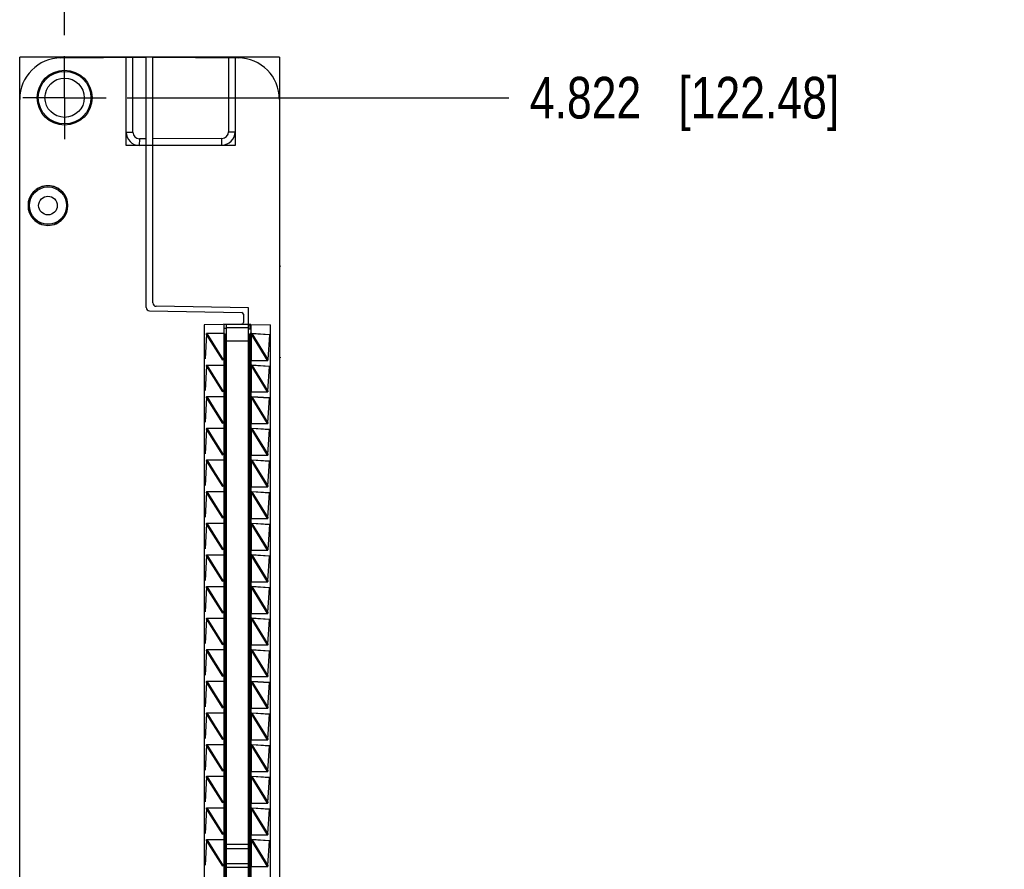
# Model space of a CAD drawing. Header units: inches. Extents: x 0 to 22, y 0 to 17.
# Tile 28 of 30: x 15.9 to 18.8, y 9 to 11.6. Entities that reach past the tile are written whole.
import ezdxf

# ---------------------------------------------------------------- set-up
doc = ezdxf.new("R2010")
doc.units = ezdxf.units.IN
doc.header["$LTSCALE"] = 1.21
doc.header["$MEASUREMENT"] = 0
doc.linetypes.add('CENTER', pattern=[0.6, 0.375, -0.075, 0.075, -0.075])
doc.layers.get('0').update_dxf_attribs({"linetype": 'CONTINUOUS'})
doc.layers.add('DEFAULT_1', color=7, linetype='CENTER')
doc.layers.add('DIMENSIONS', color=7, linetype='CONTINUOUS')
doc.styles.get("Standard").update_dxf_attribs({"font": 'txt', "width": 0.8})
doc.dimstyles.new('DIMSTYLE_2', dxfattribs={"dimtxt": 0.125, "dimasz": 0.18, "dimexe": 0.18, "dimexo": 0.0625, "dimgap": 0.09, "dimtad": 0, "dimtih": 1, "dimtoh": 1, "dimdec": 3, "dimzin": 4, "dimdsep": 46, "dimtxsty": 'STANDARD', "dimblk": '_FILLED', "dimblk1": '_FILLED', "dimblk2": '_FILLED', "dimcen": 0.09, "dimadec": 0, "dimazin": 0, "dimtp": 0.01, "dimtm": 0.01, "dimtfac": 1, "dimtdec": 3, "dimtofl": 0, "dimtmove": 0, "dimatfit": 3, "dimldrblk": '_FILLED', "dimfxl": 1, "dimtolj": 1, "dimtzin": 4, "dimarcsym": 0})

# ---------------------------------------------------------------- blocks, each defined once
blk = doc.blocks.new('*D14')
at = {"layer": 'DIMENSIONS', "color": 2, "linetype": 'CONTINUOUS'}
blk.add_line((16.1917, 11.3165), (17.3386, 11.3165), dxfattribs=at)
at = {"layer": 'DIMENSIONS', "color": 2, "linetype": 'CONTINUOUS', "insert": (17.4011, 11.379), "char_height": 0.125, "width": 1.425, "attachment_point": 1, "line_spacing_factor": 0.9}
blk.add_mtext('4.822{\\Ftxt.shx;\\W1.000000;\\H0.125000; }[122.48]', dxfattribs=at)
blk = doc.blocks.new('_FILLED')
at = {"color": 0, "linetype": 'BYBLOCK'}
blk.add_solid([(0, 0), (-1, 0.174), (-1, -0.174)], dxfattribs=at)
blk = doc.blocks.new('*D16')
at = {"layer": 'DIMENSIONS', "color": 2, "linetype": 'CONTINUOUS'}
blk.add_line((16.0041, 11.5041), (16.0041, 12.126), dxfattribs=at)
at = {"layer": 'DIMENSIONS', "color": 2, "linetype": 'CONTINUOUS', "insert": (15.9416, 12.1885), "char_height": 0.125, "width": 1.225, "attachment_point": 1, "rotation": 90, "line_spacing_factor": 0.9}
blk.add_mtext('.502{\\Ftxt.shx;\\W1.000000;\\H0.125000; }[12.75]', dxfattribs=at)

msp = doc.modelspace()

# ---------------------------------------------------------------- linework, layer by layer
at = {"color": 6, "linetype": 'CONTINUOUS'}
for p, q in [((15.8691, 11.3113), (15.8691, 11.4385)), ((16.6491, 11.4385), (15.8691, 11.4385)), ((16.1891, 11.438), (16.1891, 11.4385)), ((16.5161, 11.4385), (16.5161, 11.4363)), ((16.6491, 11.4385), (16.6491, 11.3113)), ((16.1891, 11.1725), (16.1891, 11.2129)), ((16.5161, 11.2143), (16.5161, 11.1725)), ((16.5161, 11.1725), (16.1891, 11.1725)), ((16.4821, 10.635), (16.4821, 7.176)), ((16.5631, 10.635), (16.4821, 10.635)), ((16.5561, 10.6221), (16.5631, 10.6221)), ((16.5631, 10.635), (16.5631, 7.176)), ((16.4304, 10.6062), (16.4259, 10.5316)), ((16.4302, 10.6085), (16.4309, 10.6078)), ((16.4811, 10.6085), (16.4302, 10.6085)), ((16.4304, 10.6068), (16.4303, 10.6079)), ((16.4304, 10.6062), (16.4303, 10.6056)), ((16.4841, 10.6085), (16.4826, 10.6085)), ((16.5611, 10.6043), (16.5581, 10.6043)), ((16.5611, 7.2025), (16.5611, 10.6085)), ((16.5631, 10.6085), (16.5611, 10.6085)), ((16.5611, 10.6075), (16.565, 10.6075)), ((16.5647, 10.6076), (16.5651, 10.6077)), ((16.5651, 10.6077), (16.5658, 10.6078)), ((16.5663, 10.6073), (16.5664, 10.6078)), ((16.6192, 10.6038), (16.5663, 10.6073)), ((16.6193, 10.6044), (16.5664, 10.6078)), ((16.6193, 10.6044), (16.6144, 10.5298)), ((16.4798, 10.5294), (16.4803, 10.5283)), ((16.4841, 10.5285), (16.4821, 10.5285)), ((16.4841, 10.5285), (16.4842, 10.5233)), ((16.5611, 10.5275), (16.6145, 10.5275)), ((16.6145, 10.5275), (16.6139, 10.5285)), ((16.6144, 10.5292), (16.6145, 10.5281)), ((16.4304, 10.5112), (16.4259, 10.4366)), ((16.4302, 10.5135), (16.4309, 10.5128)), ((16.4302, 10.5135), (16.4811, 10.5135)), ((16.4304, 10.5118), (16.4303, 10.5129)), ((16.4304, 10.5112), (16.4303, 10.5106)), ((16.4841, 10.5135), (16.4821, 10.5135)), ((16.4842, 10.5233), (16.4841, 10.5149)), ((16.4841, 10.5149), (16.4841, 10.5135)), ((16.5611, 10.5125), (16.565, 10.5125)), ((16.5647, 10.5126), (16.5658, 10.5128)), ((16.5663, 10.5123), (16.5664, 10.5128)), ((16.6192, 10.5088), (16.5663, 10.5123)), ((16.6193, 10.5094), (16.5664, 10.5128)), ((16.6144, 10.4348), (16.6193, 10.5094)), ((16.4304, 10.4162), (16.4259, 10.3416)), ((16.4302, 10.4185), (16.4309, 10.4178)), ((16.4302, 10.4185), (16.4811, 10.4185)), ((16.4304, 10.4168), (16.4303, 10.4179)), ((16.4304, 10.4162), (16.4303, 10.4156)), ((16.4798, 10.4344), (16.4803, 10.4333)), ((16.4841, 10.4335), (16.4821, 10.4335)), ((16.4841, 10.4185), (16.4821, 10.4185)), ((16.4841, 10.4335), (16.4842, 10.4283)), ((16.4842, 10.4283), (16.4841, 10.4199)), ((16.4841, 10.4199), (16.4841, 10.4185)), ((16.5611, 10.4325), (16.6145, 10.4325)), ((16.5611, 10.4175), (16.565, 10.4175)), ((16.5647, 10.4176), (16.5658, 10.4178)), ((16.5663, 10.4173), (16.5664, 10.4178)), ((16.6192, 10.4138), (16.5663, 10.4173)), ((16.6193, 10.4144), (16.5664, 10.4178)), ((16.6145, 10.4325), (16.614, 10.4333)), ((16.6145, 10.4331), (16.6144, 10.4342)), ((16.6144, 10.3398), (16.6193, 10.4144)), ((16.5581, 10.3906), (16.5611, 10.3906)), ((16.5611, 10.3827), (16.5581, 10.3827)), ((16.4304, 10.3212), (16.4259, 10.2466)), ((16.4302, 10.3235), (16.4309, 10.3228)), ((16.4302, 10.3235), (16.4811, 10.3235)), ((16.4303, 10.3229), (16.4304, 10.3218)), ((16.4304, 10.3212), (16.4303, 10.3206)), ((16.4798, 10.3394), (16.4803, 10.3383)), ((16.4841, 10.3385), (16.4821, 10.3385)), ((16.4841, 10.3235), (16.4821, 10.3235)), ((16.4841, 10.3385), (16.4842, 10.3333)), ((16.4842, 10.3333), (16.4841, 10.3249)), ((16.4841, 10.3249), (16.4841, 10.3235)), ((16.5611, 10.3375), (16.6145, 10.3375)), ((16.5611, 10.3225), (16.565, 10.3225)), ((16.5647, 10.3226), (16.5658, 10.3228)), ((16.5663, 10.3223), (16.5664, 10.3228)), ((16.6192, 10.3188), (16.5663, 10.3223)), ((16.6193, 10.3194), (16.5664, 10.3228)), ((16.6145, 10.3375), (16.614, 10.3383)), ((16.6144, 10.3392), (16.6145, 10.3381)), ((16.6144, 10.2448), (16.6193, 10.3194)), ((16.4798, 10.2444), (16.4803, 10.2433)), ((16.4841, 10.2435), (16.4821, 10.2435)), ((16.4841, 10.2435), (16.4842, 10.2383)), ((16.4842, 10.2383), (16.4841, 10.2299)), ((16.5611, 10.2425), (16.6145, 10.2425)), ((16.6145, 10.2425), (16.614, 10.2433)), ((16.6144, 10.2442), (16.6145, 10.2431)), ((16.4304, 10.2262), (16.4259, 10.1516)), ((16.4302, 10.2285), (16.4309, 10.2278)), ((16.4302, 10.2285), (16.4811, 10.2285)), ((16.4303, 10.2279), (16.4304, 10.2268)), ((16.4304, 10.2262), (16.4303, 10.2256)), ((16.4841, 10.2285), (16.4821, 10.2285)), ((16.4841, 10.2299), (16.4841, 10.2285)), ((16.5611, 10.2275), (16.565, 10.2275)), ((16.5647, 10.2276), (16.5658, 10.2278)), ((16.5663, 10.2273), (16.5664, 10.2278)), ((16.6192, 10.2238), (16.5663, 10.2273)), ((16.6193, 10.2244), (16.5664, 10.2278)), ((16.6144, 10.1498), (16.6193, 10.2244)), ((16.4798, 10.1494), (16.4803, 10.1483)), ((16.4841, 10.1485), (16.4821, 10.1485)), ((16.4841, 10.1485), (16.4842, 10.1433)), ((16.4842, 10.1433), (16.4841, 10.1349)), ((16.5611, 10.1475), (16.6145, 10.1475)), ((16.6145, 10.1475), (16.614, 10.1483)), ((16.6144, 10.1492), (16.6145, 10.1481)), ((16.4304, 10.1312), (16.4259, 10.0566)), ((16.4302, 10.1335), (16.4309, 10.1328)), ((16.4302, 10.1335), (16.4811, 10.1335)), ((16.4303, 10.1329), (16.4304, 10.1318)), ((16.4304, 10.1312), (16.4303, 10.1306)), ((16.4841, 10.1335), (16.4821, 10.1335)), ((16.4841, 10.1349), (16.4841, 10.1335)), ((16.5611, 10.1325), (16.565, 10.1325)), ((16.5647, 10.1326), (16.5658, 10.1328)), ((16.5663, 10.1323), (16.5664, 10.1328)), ((16.6192, 10.1288), (16.5663, 10.1323)), ((16.6193, 10.1294), (16.5664, 10.1328)), ((16.6144, 10.0548), (16.6193, 10.1294)), ((16.4798, 10.0544), (16.4803, 10.0533)), ((16.6145, 10.0531), (16.6144, 10.0542)), ((16.4304, 10.0362), (16.4259, 9.9616)), ((16.4302, 10.0385), (16.4309, 10.0378)), ((16.4302, 10.0385), (16.4811, 10.0385)), ((16.4304, 10.0368), (16.4303, 10.0379)), ((16.4304, 10.0362), (16.4303, 10.0356)), ((16.4841, 10.0535), (16.4821, 10.0535)), ((16.4841, 10.0385), (16.4821, 10.0385)), ((16.4841, 10.0535), (16.4842, 10.0483)), ((16.4842, 10.0483), (16.4841, 10.0399)), ((16.4841, 10.0399), (16.4841, 10.0385)), ((16.5611, 10.0525), (16.6145, 10.0525)), ((16.5611, 10.0375), (16.565, 10.0375)), ((16.5647, 10.0376), (16.5658, 10.0378)), ((16.5663, 10.0373), (16.5664, 10.0378)), ((16.6192, 10.0338), (16.5663, 10.0373)), ((16.6193, 10.0344), (16.5664, 10.0378)), ((16.6145, 10.0525), (16.614, 10.0533)), ((16.6193, 10.0344), (16.6144, 9.9598)), ((16.4304, 9.9412), (16.4259, 9.8666)), ((16.4302, 9.9435), (16.4309, 9.9428)), ((16.4302, 9.9435), (16.4811, 9.9435)), ((16.4304, 9.9418), (16.4303, 9.9429)), ((16.4304, 9.9412), (16.4303, 9.9406)), ((16.4798, 9.9594), (16.4803, 9.9583)), ((16.4841, 9.9585), (16.4821, 9.9585)), ((16.4841, 9.9435), (16.4821, 9.9435)), ((16.4841, 9.9585), (16.4842, 9.9533)), ((16.4842, 9.9533), (16.4841, 9.9449)), ((16.4841, 9.9449), (16.4841, 9.9435)), ((16.5611, 9.9575), (16.6145, 9.9575)), ((16.5611, 9.9425), (16.565, 9.9425)), ((16.5647, 9.9426), (16.5658, 9.9428)), ((16.5663, 9.9423), (16.5664, 9.9428)), ((16.6192, 9.9388), (16.5663, 9.9423)), ((16.6193, 9.9394), (16.5664, 9.9428)), ((16.6145, 9.9575), (16.6139, 9.9585)), ((16.6145, 9.9581), (16.6144, 9.9592)), ((16.6144, 9.8648), (16.6193, 9.9394)), ((16.4302, 9.8485), (16.4309, 9.8478)), ((16.4302, 9.8485), (16.4811, 9.8485)), ((16.4304, 9.8468), (16.4303, 9.8479)), ((16.4798, 9.8644), (16.4803, 9.8633)), ((16.4841, 9.8635), (16.4821, 9.8635)), ((16.4841, 9.8485), (16.4821, 9.8485)), ((16.4841, 9.8635), (16.4842, 9.8583)), ((16.4842, 9.8583), (16.4841, 9.8499)), ((16.4841, 9.8499), (16.4841, 9.8485)), ((16.5611, 9.8625), (16.6145, 9.8625)), ((16.5611, 9.8475), (16.565, 9.8475)), ((16.5647, 9.8476), (16.5658, 9.8478)), ((16.5663, 9.8473), (16.5664, 9.8478)), ((16.6192, 9.8438), (16.5663, 9.8473)), ((16.6193, 9.8444), (16.5664, 9.8478)), ((16.6145, 9.8625), (16.614, 9.8633)), ((16.6144, 9.8642), (16.6145, 9.8631)), ((16.4304, 9.8462), (16.4259, 9.7716)), ((16.4304, 9.8462), (16.4303, 9.8456)), ((16.6144, 9.7698), (16.6193, 9.8444)), ((16.4798, 9.7694), (16.4803, 9.7683)), ((16.4841, 9.7685), (16.4821, 9.7685)), ((16.4841, 9.7685), (16.4842, 9.7633)), ((16.4842, 9.7633), (16.4841, 9.7549)), ((16.5611, 9.7675), (16.6145, 9.7675)), ((16.6145, 9.7675), (16.614, 9.7683)), ((16.6145, 9.7681), (16.6144, 9.7692)), ((16.4304, 9.7512), (16.4259, 9.6766)), ((16.4302, 9.7535), (16.4309, 9.7528)), ((16.4302, 9.7535), (16.4811, 9.7535)), ((16.4304, 9.7518), (16.4303, 9.7529)), ((16.4304, 9.7512), (16.4303, 9.7506)), ((16.4841, 9.7535), (16.4821, 9.7535)), ((16.4841, 9.7549), (16.4841, 9.7535)), ((16.5611, 9.7525), (16.565, 9.7525)), ((16.5647, 9.7526), (16.5658, 9.7528)), ((16.5663, 9.7523), (16.5664, 9.7528)), ((16.6192, 9.7488), (16.5663, 9.7523)), ((16.6193, 9.7494), (16.5664, 9.7528)), ((16.6144, 9.6748), (16.6193, 9.7494)), ((16.4798, 9.6744), (16.4803, 9.6733)), ((16.4841, 9.6735), (16.4821, 9.6735)), ((16.4841, 9.6735), (16.4842, 9.6683)), ((16.5611, 9.6725), (16.6145, 9.6725)), ((16.6145, 9.6725), (16.614, 9.6733)), ((16.6145, 9.6731), (16.6144, 9.6742)), ((16.4304, 9.6562), (16.4259, 9.5816)), ((16.4302, 9.6585), (16.4309, 9.6578)), ((16.4302, 9.6585), (16.4811, 9.6585)), ((16.4303, 9.6579), (16.4304, 9.6568)), ((16.4304, 9.6562), (16.4303, 9.6556)), ((16.4841, 9.6585), (16.4821, 9.6585)), ((16.4842, 9.6683), (16.4841, 9.6599)), ((16.4841, 9.6599), (16.4841, 9.6585)), ((16.5611, 9.6575), (16.565, 9.6575)), ((16.5647, 9.6576), (16.5658, 9.6578)), ((16.5663, 9.6573), (16.5664, 9.6578)), ((16.6192, 9.6538), (16.5663, 9.6573)), ((16.6193, 9.6544), (16.5664, 9.6578)), ((16.6144, 9.5798), (16.6193, 9.6544)), ((16.4304, 9.5612), (16.4259, 9.4866)), ((16.4302, 9.5635), (16.4309, 9.5628)), ((16.4302, 9.5635), (16.4811, 9.5635)), ((16.4304, 9.5618), (16.4303, 9.5629)), ((16.4304, 9.5612), (16.4303, 9.5606)), ((16.4798, 9.5794), (16.4803, 9.5783)), ((16.4841, 9.5785), (16.4821, 9.5785)), ((16.4841, 9.5635), (16.4821, 9.5635)), ((16.4841, 9.5785), (16.4842, 9.5733)), ((16.4842, 9.5733), (16.4841, 9.5649)), ((16.4841, 9.5649), (16.4841, 9.5635)), ((16.5611, 9.5775), (16.6145, 9.5775)), ((16.5611, 9.5625), (16.565, 9.5625)), ((16.5647, 9.5626), (16.5658, 9.5628)), ((16.5663, 9.5623), (16.5664, 9.5628)), ((16.6192, 9.5588), (16.5663, 9.5623)), ((16.6193, 9.5594), (16.5664, 9.5628)), ((16.6145, 9.5775), (16.614, 9.5783)), ((16.6144, 9.5792), (16.6145, 9.5781)), ((16.6144, 9.4848), (16.6193, 9.5594)), ((16.4304, 9.4662), (16.4259, 9.3916)), ((16.4302, 9.4685), (16.4309, 9.4678)), ((16.4302, 9.4685), (16.4811, 9.4685)), ((16.4304, 9.4668), (16.4303, 9.4679)), ((16.4304, 9.4662), (16.4303, 9.4656)), ((16.4798, 9.4844), (16.4803, 9.4833)), ((16.4841, 9.4835), (16.4821, 9.4835)), ((16.4841, 9.4685), (16.4821, 9.4685)), ((16.4841, 9.4835), (16.4842, 9.4783)), ((16.4842, 9.4783), (16.4841, 9.4699)), ((16.4841, 9.4699), (16.4841, 9.4685)), ((16.5611, 9.4825), (16.6145, 9.4825)), ((16.5611, 9.4675), (16.565, 9.4675)), ((16.5647, 9.4676), (16.5658, 9.4678)), ((16.5663, 9.4673), (16.5664, 9.4678)), ((16.6192, 9.4638), (16.5663, 9.4673)), ((16.6193, 9.4644), (16.5664, 9.4678)), ((16.6145, 9.4825), (16.614, 9.4833)), ((16.6144, 9.4842), (16.6145, 9.4831)), ((16.6144, 9.3898), (16.6193, 9.4644)), ((16.4798, 9.3894), (16.4803, 9.3883)), ((16.4841, 9.3885), (16.4821, 9.3885)), ((16.4841, 9.3885), (16.4842, 9.3833)), ((16.4842, 9.3833), (16.4841, 9.3749)), ((16.4841, 9.3749), (16.4841, 9.3735)), ((16.5611, 9.3875), (16.6145, 9.3875)), ((16.6145, 9.3875), (16.614, 9.3883)), ((16.6144, 9.3892), (16.6145, 9.3881)), ((16.4304, 9.3712), (16.4259, 9.2966)), ((16.4302, 9.3735), (16.4811, 9.3735)), ((16.4302, 9.3735), (16.4309, 9.3728)), ((16.4304, 9.3718), (16.4303, 9.3729)), ((16.4304, 9.3712), (16.4303, 9.3706)), ((16.4841, 9.3735), (16.4821, 9.3735)), ((16.5581, 9.3504), (16.5611, 9.3504)), ((16.5611, 9.3725), (16.565, 9.3725)), ((16.5647, 9.3726), (16.5658, 9.3728)), ((16.5663, 9.3723), (16.5664, 9.3728)), ((16.6192, 9.3688), (16.5663, 9.3723)), ((16.6193, 9.3694), (16.5664, 9.3728)), ((16.6144, 9.2948), (16.6193, 9.3694)), ((16.5581, 9.3327), (16.5611, 9.3327)), ((16.4798, 9.2944), (16.4803, 9.2933)), ((16.4841, 9.2935), (16.4821, 9.2935)), ((16.4841, 9.2935), (16.4842, 9.2883)), ((16.4842, 9.2883), (16.4841, 9.2799)), ((16.5611, 9.2925), (16.6145, 9.2925)), ((16.6145, 9.2925), (16.614, 9.2933)), ((16.6144, 9.2942), (16.6145, 9.2931)), ((16.4304, 9.2762), (16.4259, 9.2016)), ((16.4302, 9.2785), (16.4309, 9.2778)), ((16.4302, 9.2785), (16.4811, 9.2785)), ((16.4304, 9.2768), (16.4303, 9.2779)), ((16.4304, 9.2762), (16.4303, 9.2756)), ((16.4841, 9.2785), (16.4821, 9.2785)), ((16.4841, 9.2799), (16.4841, 9.2785)), ((16.5611, 9.2775), (16.565, 9.2775)), ((16.5647, 9.2776), (16.5658, 9.2778)), ((16.5663, 9.2773), (16.5664, 9.2778)), ((16.6192, 9.2738), (16.5663, 9.2773)), ((16.6193, 9.2744), (16.5664, 9.2778)), ((16.6144, 9.1998), (16.6193, 9.2744)), ((16.4798, 9.1994), (16.4803, 9.1983)), ((16.4841, 9.1985), (16.4821, 9.1985)), ((16.4841, 9.1985), (16.4842, 9.1933)), ((16.5611, 9.1975), (16.6145, 9.1975)), ((16.6145, 9.1975), (16.614, 9.1983)), ((16.6144, 9.1992), (16.6145, 9.1981)), ((16.4304, 9.1812), (16.4259, 9.1066)), ((16.4302, 9.1835), (16.4811, 9.1835)), ((16.4302, 9.1835), (16.4309, 9.1828)), ((16.4304, 9.1818), (16.4303, 9.1829)), ((16.4304, 9.1812), (16.4303, 9.1806)), ((16.4841, 9.1835), (16.4821, 9.1835)), ((16.4842, 9.1933), (16.4841, 9.1849)), ((16.4841, 9.1849), (16.4841, 9.1835)), ((16.5611, 9.1825), (16.565, 9.1825)), ((16.5647, 9.1826), (16.5658, 9.1828)), ((16.5663, 9.1823), (16.5664, 9.1828)), ((16.6192, 9.1788), (16.5663, 9.1823)), ((16.6193, 9.1794), (16.5664, 9.1828)), ((16.6144, 9.1048), (16.6193, 9.1794)), ((16.4304, 9.0862), (16.4259, 9.0116)), ((16.4302, 9.0885), (16.4811, 9.0885)), ((16.4302, 9.0885), (16.4309, 9.0878)), ((16.4304, 9.0868), (16.4303, 9.0879)), ((16.4304, 9.0862), (16.4303, 9.0856)), ((16.4798, 9.1044), (16.4803, 9.1033)), ((16.4841, 9.1035), (16.4821, 9.1035)), ((16.4841, 9.0885), (16.4821, 9.0885)), ((16.4841, 9.1035), (16.4842, 9.0983)), ((16.4842, 9.0983), (16.4841, 9.0899)), ((16.4841, 9.0899), (16.4841, 9.0885)), ((16.5611, 9.1025), (16.6145, 9.1025)), ((16.5611, 9.0875), (16.565, 9.0875)), ((16.5647, 9.0876), (16.5658, 9.0878)), ((16.5663, 9.0873), (16.5664, 9.0878)), ((16.6192, 9.0838), (16.5663, 9.0873)), ((16.6193, 9.0844), (16.5664, 9.0878)), ((16.6145, 9.1025), (16.614, 9.1033)), ((16.6145, 9.1031), (16.6144, 9.1042)), ((16.6144, 9.0098), (16.6193, 9.0844)), ((16.4798, 9.0094), (16.4803, 9.0083)), ((16.4841, 9.0085), (16.4821, 9.0085)), ((16.4841, 9.0085), (16.4842, 9.0033)), ((16.5611, 9.0075), (16.6145, 9.0075)), ((16.6145, 9.0075), (16.614, 9.0083)), ((16.6144, 9.0092), (16.6145, 9.0081))]:
    msp.add_line(p, q, dxfattribs=at)
at = {"color": 7, "linetype": 'CONTINUOUS'}
for p, q in [((15.993, 11.4363), (16.2491, 11.4385)), ((16.1891, 11.2129), (16.1891, 11.438)), ((16.2491, 10.6859), (16.2491, 11.4385)), ((16.2691, 10.6998), (16.2691, 11.4385)), ((16.2691, 11.4385), (16.5252, 11.4363)), ((16.5161, 11.4363), (16.5161, 11.2143)), ((15.8691, 6.4997), (15.8691, 11.3113)), ((16.6491, 11.3113), (16.6491, 6.4997)), ((16.2491, 11.1725), (16.2284, 11.1729)), ((16.2691, 11.1725), (16.4765, 11.1743)), ((15.9104, 11.0325), (15.9098, 11.0325)), ((15.9985, 11.0325), (15.9979, 11.0325)), ((15.9098, 10.9525), (15.9104, 10.9525)), ((15.9979, 10.9525), (15.9985, 10.9525)), ((16.6511, 10.8115), (16.6491, 10.8115)), ((16.6491, 10.8095), (16.6511, 10.8095)), ((16.6511, 10.8115), (16.6511, 10.8095)), ((16.259, 10.6759), (16.5362, 10.6711)), ((16.5561, 10.685), (16.279, 10.6898)), ((16.5561, 7.126), (16.5561, 10.685)), ((16.5411, 10.6661), (16.5411, 10.6408)), ((16.5362, 10.6358), (16.4231, 10.6338)), ((16.4231, 10.6338), (16.4231, 7.1772)), ((16.4891, 10.6235), (16.4821, 10.6235)), ((16.4891, 10.635), (16.4891, 7.176)), ((16.5561, 10.625), (16.4891, 10.625)), ((16.5561, 10.635), (16.6221, 10.6338)), ((16.5631, 10.6335), (16.5561, 10.6335)), ((16.6221, 7.1771), (16.6221, 10.6338)), ((16.4303, 10.6056), (16.4306, 10.6065)), ((16.4787, 10.5281), (16.4303, 10.6056)), ((16.4305, 10.6064), (16.4308, 10.6075)), ((16.4793, 10.5282), (16.4305, 10.6063)), ((16.4308, 10.6074), (16.4309, 10.6078)), ((16.4309, 10.6078), (16.4798, 10.5294)), ((16.431, 10.6085), (16.4806, 10.529)), ((16.4871, 10.5985), (16.4848, 10.5985)), ((16.4871, 7.2055), (16.4871, 10.6055)), ((16.4891, 10.6055), (16.4871, 10.6055)), ((16.5581, 10.6055), (16.5561, 10.6055)), ((16.5581, 10.6055), (16.5581, 7.2055)), ((16.6137, 10.5275), (16.564, 10.6077)), ((16.6138, 10.5282), (16.5647, 10.6076)), ((16.5658, 10.6078), (16.6142, 10.5297)), ((16.5664, 10.6078), (16.6144, 10.5303)), ((16.4871, 10.5285), (16.4841, 10.5285)), ((16.5581, 10.545), (16.5611, 10.545)), ((16.5581, 10.5375), (16.5611, 10.5375)), ((16.5581, 10.5355), (16.5611, 10.5355)), ((16.6139, 10.5285), (16.6138, 10.5282)), ((16.6142, 10.5296), (16.6139, 10.5285)), ((16.6144, 10.5303), (16.6141, 10.5294)), ((16.6142, 10.5297), (16.6141, 10.5294)), ((16.6491, 10.5375), (16.6511, 10.5375)), ((16.6491, 10.5355), (16.6511, 10.5355)), ((16.6511, 10.5375), (16.6511, 10.5355)), ((16.4303, 10.5106), (16.4306, 10.5115)), ((16.4787, 10.4331), (16.4303, 10.5106)), ((16.4305, 10.5114), (16.4308, 10.5125)), ((16.4793, 10.4332), (16.4305, 10.5113)), ((16.4308, 10.5124), (16.4309, 10.5128)), ((16.4309, 10.5128), (16.4798, 10.4344)), ((16.431, 10.5135), (16.4806, 10.434)), ((16.4871, 10.5035), (16.4848, 10.5035)), ((16.6137, 10.4325), (16.564, 10.5127)), ((16.6138, 10.4332), (16.5647, 10.5126)), ((16.5658, 10.5128), (16.6142, 10.4347)), ((16.5664, 10.5128), (16.6144, 10.4353)), ((16.4871, 10.4952), (16.4848, 10.4952)), ((16.4848, 10.4825), (16.4871, 10.4825)), ((16.4303, 10.4156), (16.4306, 10.4165)), ((16.4787, 10.3381), (16.4303, 10.4156)), ((16.4305, 10.4164), (16.4308, 10.4175)), ((16.4793, 10.3382), (16.4305, 10.4163)), ((16.4308, 10.4174), (16.4309, 10.4178)), ((16.4309, 10.4178), (16.4798, 10.3394)), ((16.431, 10.4185), (16.4806, 10.339)), ((16.4871, 10.4125), (16.4848, 10.4125)), ((16.4871, 10.4095), (16.4848, 10.4095)), ((16.5581, 10.436), (16.5611, 10.436)), ((16.6137, 10.3375), (16.564, 10.4177)), ((16.6138, 10.3382), (16.5647, 10.4176)), ((16.5658, 10.4178), (16.6142, 10.3397)), ((16.5664, 10.4178), (16.6144, 10.3403)), ((16.6139, 10.4335), (16.6138, 10.4332)), ((16.6142, 10.4346), (16.6139, 10.4335)), ((16.6144, 10.4353), (16.6141, 10.4344)), ((16.6142, 10.4347), (16.6141, 10.4344)), ((16.5581, 10.396), (16.5611, 10.396)), ((16.5581, 10.381), (16.5611, 10.381)), ((16.5581, 10.374), (16.5611, 10.374)), ((16.5581, 10.35), (16.5611, 10.35)), ((16.4303, 10.3206), (16.4306, 10.3215)), ((16.4787, 10.2431), (16.4303, 10.3206)), ((16.4305, 10.3214), (16.4308, 10.3225)), ((16.4793, 10.2432), (16.4305, 10.3213)), ((16.4308, 10.3224), (16.4309, 10.3228)), ((16.4309, 10.3228), (16.4798, 10.2444)), ((16.431, 10.3235), (16.4806, 10.244)), ((16.4871, 10.3215), (16.4848, 10.3215)), ((16.5581, 10.343), (16.5611, 10.343)), ((16.6137, 10.2425), (16.564, 10.3227)), ((16.6138, 10.2432), (16.5647, 10.3226)), ((16.5658, 10.3228), (16.6142, 10.2447)), ((16.5664, 10.3228), (16.6144, 10.2453)), ((16.6139, 10.3385), (16.6138, 10.3382)), ((16.6142, 10.3396), (16.6139, 10.3385)), ((16.6144, 10.3403), (16.6141, 10.3394)), ((16.6142, 10.3397), (16.6141, 10.3394)), ((16.4871, 10.3155), (16.4848, 10.3155)), ((16.4871, 10.3085), (16.4848, 10.3085)), ((16.4848, 10.292), (16.4871, 10.292)), ((16.4871, 10.2905), (16.4848, 10.2905)), ((16.5581, 10.316), (16.5611, 10.316)), ((16.4871, 10.2365), (16.4841, 10.2365)), ((16.6139, 10.2435), (16.6138, 10.2432)), ((16.6142, 10.2446), (16.6139, 10.2435)), ((16.6144, 10.2453), (16.6141, 10.2444)), ((16.6142, 10.2447), (16.6141, 10.2444)), ((16.4303, 10.2256), (16.4306, 10.2265)), ((16.4787, 10.1481), (16.4303, 10.2256)), ((16.4305, 10.2264), (16.4308, 10.2275)), ((16.4793, 10.1482), (16.4305, 10.2263)), ((16.4308, 10.2274), (16.4309, 10.2278)), ((16.4309, 10.2278), (16.4798, 10.1494)), ((16.431, 10.2285), (16.4806, 10.149)), ((16.4871, 10.2025), (16.4848, 10.2025)), ((16.5611, 10.228), (16.5581, 10.228)), ((16.5611, 10.215), (16.5581, 10.215)), ((16.5581, 10.203), (16.5611, 10.203)), ((16.6137, 10.1475), (16.564, 10.2277)), ((16.6138, 10.1482), (16.5647, 10.2276)), ((16.5658, 10.2278), (16.6142, 10.1497)), ((16.5664, 10.2278), (16.6144, 10.1503)), ((16.4871, 10.2015), (16.4848, 10.2015)), ((16.4871, 10.1775), (16.4848, 10.1775)), ((16.5581, 10.1925), (16.5611, 10.1925)), ((16.6139, 10.1485), (16.6138, 10.1482)), ((16.6142, 10.1496), (16.6139, 10.1485)), ((16.6144, 10.1503), (16.6141, 10.1494)), ((16.6142, 10.1497), (16.6141, 10.1494)), ((16.4303, 10.1306), (16.4306, 10.1315)), ((16.4787, 10.0531), (16.4303, 10.1306)), ((16.4305, 10.1314), (16.4308, 10.1325)), ((16.4793, 10.0532), (16.4305, 10.1313)), ((16.4308, 10.1324), (16.4309, 10.1328)), ((16.4309, 10.1328), (16.4798, 10.0544)), ((16.431, 10.1335), (16.4806, 10.054)), ((16.4871, 10.116), (16.4848, 10.116)), ((16.5611, 10.1385), (16.5581, 10.1385)), ((16.6137, 10.0525), (16.564, 10.1327)), ((16.6138, 10.0532), (16.5647, 10.1326)), ((16.5658, 10.1328), (16.6142, 10.0547)), ((16.5664, 10.1328), (16.6144, 10.0553)), ((16.4871, 10.0905), (16.4848, 10.0905)), ((16.4841, 10.0565), (16.4871, 10.0565)), ((16.6142, 10.0546), (16.6139, 10.0535)), ((16.6144, 10.0553), (16.6141, 10.0544)), ((16.6142, 10.0547), (16.6141, 10.0544)), ((16.4303, 10.0356), (16.4306, 10.0365)), ((16.4787, 9.9581), (16.4303, 10.0356)), ((16.4305, 10.0364), (16.4308, 10.0375)), ((16.4793, 9.9582), (16.4305, 10.0363)), ((16.4308, 10.0374), (16.4309, 10.0378)), ((16.4309, 10.0378), (16.4798, 9.9594)), ((16.431, 10.0385), (16.4806, 9.959)), ((16.6137, 9.9575), (16.564, 10.0377)), ((16.6138, 9.9582), (16.5647, 10.0376)), ((16.5658, 10.0378), (16.6142, 9.9597)), ((16.5664, 10.0378), (16.6144, 9.9603)), ((16.6139, 10.0535), (16.6138, 10.0532)), ((16.4871, 10.0025), (16.4848, 10.0025)), ((16.4871, 9.9905), (16.4848, 9.9905)), ((16.4871, 9.9835), (16.4848, 9.9835)), ((16.4871, 9.9755), (16.4848, 9.9755)), ((16.4303, 9.9406), (16.4306, 9.9415)), ((16.4787, 9.8631), (16.4303, 9.9406)), ((16.4305, 9.9414), (16.4308, 9.9425)), ((16.4793, 9.8632), (16.4305, 9.9413)), ((16.4308, 9.9424), (16.4309, 9.9428)), ((16.4309, 9.9428), (16.4798, 9.8644)), ((16.431, 9.9435), (16.4806, 9.864)), ((16.6137, 9.8625), (16.564, 9.9427)), ((16.6138, 9.8632), (16.5647, 9.9426)), ((16.5658, 9.9428), (16.6142, 9.8647)), ((16.5664, 9.9428), (16.6144, 9.8653)), ((16.6139, 9.9585), (16.6138, 9.9582)), ((16.6142, 9.9596), (16.6139, 9.9585)), ((16.6144, 9.9603), (16.6141, 9.9594)), ((16.6142, 9.9597), (16.6141, 9.9594)), ((16.4305, 9.8464), (16.4308, 9.8475)), ((16.4308, 9.8474), (16.4309, 9.8478)), ((16.4309, 9.8478), (16.4798, 9.7694)), ((16.431, 9.8485), (16.4806, 9.769)), ((16.4841, 9.8685), (16.4871, 9.8685)), ((16.4841, 9.8625), (16.4871, 9.8625)), ((16.4871, 9.8755), (16.4848, 9.8755)), ((16.5581, 9.8758), (16.5611, 9.8758)), ((16.5581, 9.8529), (16.5611, 9.8529)), ((16.6137, 9.7675), (16.564, 9.8477)), ((16.6138, 9.7682), (16.5647, 9.8476)), ((16.5658, 9.8478), (16.6142, 9.7697)), ((16.5664, 9.8478), (16.6144, 9.7703)), ((16.6139, 9.8635), (16.6138, 9.8632)), ((16.6142, 9.8646), (16.6139, 9.8635)), ((16.6144, 9.8653), (16.6141, 9.8644)), ((16.6142, 9.8647), (16.6141, 9.8644)), ((16.4303, 9.8456), (16.4306, 9.8465)), ((16.4787, 9.7681), (16.4303, 9.8456)), ((16.4793, 9.7682), (16.4305, 9.8463)), ((16.4848, 9.8345), (16.4871, 9.8345)), ((16.4848, 9.8325), (16.4871, 9.8325)), ((16.5581, 9.8325), (16.5611, 9.8325)), ((16.4871, 9.7785), (16.4848, 9.7785)), ((16.5611, 9.7785), (16.5581, 9.7785)), ((16.6139, 9.7685), (16.6138, 9.7682)), ((16.6142, 9.7696), (16.6139, 9.7685)), ((16.6144, 9.7703), (16.6141, 9.7694)), ((16.6142, 9.7697), (16.6141, 9.7694)), ((16.4303, 9.7506), (16.4306, 9.7515)), ((16.4787, 9.6731), (16.4303, 9.7506)), ((16.4305, 9.7514), (16.4308, 9.7525)), ((16.4793, 9.6732), (16.4305, 9.7513)), ((16.4308, 9.7524), (16.4309, 9.7528)), ((16.4309, 9.7528), (16.4798, 9.6744)), ((16.431, 9.7535), (16.4806, 9.674)), ((16.4871, 9.7465), (16.4848, 9.7465)), ((16.6137, 9.6725), (16.564, 9.7527)), ((16.6138, 9.6732), (16.5647, 9.7526)), ((16.5658, 9.7528), (16.6142, 9.6747)), ((16.5664, 9.7528), (16.6144, 9.6753)), ((16.4871, 9.7055), (16.4848, 9.7055)), ((16.4848, 9.7025), (16.4871, 9.7025)), ((16.5581, 9.7285), (16.5611, 9.7285)), ((16.5581, 9.7125), (16.5611, 9.7125)), ((16.4871, 9.6795), (16.4841, 9.6795)), ((16.4848, 9.6925), (16.4871, 9.6925)), ((16.6139, 9.6735), (16.6138, 9.6732)), ((16.6142, 9.6746), (16.6139, 9.6735)), ((16.6144, 9.6753), (16.6141, 9.6744)), ((16.6142, 9.6747), (16.6141, 9.6744)), ((16.4303, 9.6556), (16.4306, 9.6565)), ((16.4787, 9.5781), (16.4303, 9.6556)), ((16.4305, 9.6564), (16.4308, 9.6575)), ((16.4793, 9.5782), (16.4305, 9.6563)), ((16.4308, 9.6574), (16.4309, 9.6578)), ((16.4309, 9.6578), (16.4798, 9.5794)), ((16.431, 9.6585), (16.4806, 9.579)), ((16.4848, 9.6555), (16.4871, 9.6555)), ((16.5611, 9.6585), (16.5581, 9.6585)), ((16.5611, 9.6455), (16.5581, 9.6455)), ((16.6137, 9.5775), (16.564, 9.6577)), ((16.6138, 9.5782), (16.5647, 9.6576)), ((16.5658, 9.6578), (16.6142, 9.5797)), ((16.5664, 9.6578), (16.6144, 9.5803)), ((16.4871, 9.6385), (16.4848, 9.6385)), ((16.4871, 9.6352), (16.4848, 9.6352)), ((16.4871, 9.6305), (16.4848, 9.6305)), ((16.4871, 9.624), (16.4848, 9.624)), ((16.4871, 9.609), (16.4848, 9.609)), ((16.4303, 9.5606), (16.4306, 9.5615)), ((16.4787, 9.4831), (16.4303, 9.5606)), ((16.4305, 9.5614), (16.4308, 9.5625)), ((16.4793, 9.4832), (16.4305, 9.5613)), ((16.4308, 9.5624), (16.4309, 9.5628)), ((16.4309, 9.5628), (16.4798, 9.4844)), ((16.431, 9.5635), (16.4806, 9.484)), ((16.4871, 9.559), (16.4848, 9.559)), ((16.6137, 9.4825), (16.564, 9.5627)), ((16.6138, 9.4832), (16.5647, 9.5626)), ((16.5658, 9.5628), (16.6142, 9.4847)), ((16.5664, 9.5628), (16.6144, 9.4853)), ((16.6139, 9.5785), (16.6138, 9.5782)), ((16.6142, 9.5796), (16.6139, 9.5785)), ((16.6144, 9.5803), (16.6141, 9.5794)), ((16.6142, 9.5797), (16.6141, 9.5794)), ((16.4303, 9.4656), (16.4306, 9.4665)), ((16.4787, 9.3881), (16.4303, 9.4656)), ((16.4305, 9.4664), (16.4308, 9.4675)), ((16.4793, 9.3882), (16.4305, 9.4663)), ((16.4308, 9.4674), (16.4309, 9.4678)), ((16.4309, 9.4678), (16.4798, 9.3894)), ((16.431, 9.4685), (16.4806, 9.389)), ((16.6137, 9.3875), (16.564, 9.4677)), ((16.6138, 9.3882), (16.5647, 9.4676)), ((16.5658, 9.4678), (16.6142, 9.3897)), ((16.5664, 9.4678), (16.6144, 9.3903)), ((16.6139, 9.4835), (16.6138, 9.4832)), ((16.6142, 9.4846), (16.6139, 9.4835)), ((16.6144, 9.4853), (16.6141, 9.4844)), ((16.6142, 9.4847), (16.6141, 9.4844)), ((16.5581, 9.4455), (16.5611, 9.4455)), ((16.6139, 9.3885), (16.6138, 9.3882)), ((16.6142, 9.3896), (16.6139, 9.3885)), ((16.6144, 9.3903), (16.6141, 9.3894)), ((16.6142, 9.3897), (16.6141, 9.3894)), ((16.4303, 9.3706), (16.4306, 9.3715)), ((16.4787, 9.2931), (16.4303, 9.3706)), ((16.4305, 9.3714), (16.4308, 9.3725)), ((16.4793, 9.2932), (16.4305, 9.3713)), ((16.4308, 9.3724), (16.4309, 9.3728)), ((16.4309, 9.3728), (16.4798, 9.2944)), ((16.431, 9.3735), (16.4806, 9.294)), ((16.4871, 9.3695), (16.4848, 9.3695)), ((16.4848, 9.3455), (16.4871, 9.3455)), ((16.6137, 9.2925), (16.564, 9.3727)), ((16.6138, 9.2932), (16.5647, 9.3726)), ((16.5658, 9.3728), (16.6142, 9.2947)), ((16.5664, 9.3728), (16.6144, 9.2953)), ((16.4871, 9.3175), (16.4848, 9.3175)), ((16.5581, 9.32), (16.5611, 9.32)), ((16.4871, 9.2935), (16.4841, 9.2935)), ((16.6139, 9.2935), (16.6138, 9.2932)), ((16.6142, 9.2946), (16.6139, 9.2935)), ((16.6144, 9.2953), (16.6141, 9.2944)), ((16.6142, 9.2947), (16.6141, 9.2944)), ((16.4303, 9.2756), (16.4306, 9.2765)), ((16.4787, 9.1981), (16.4303, 9.2756)), ((16.4305, 9.2764), (16.4308, 9.2775)), ((16.4793, 9.1982), (16.4305, 9.2763)), ((16.4308, 9.2774), (16.4309, 9.2778)), ((16.4309, 9.2778), (16.4798, 9.1994)), ((16.431, 9.2785), (16.4806, 9.199)), ((16.4871, 9.2675), (16.4848, 9.2675)), ((16.5581, 9.2697), (16.5611, 9.2697)), ((16.6137, 9.1975), (16.564, 9.2777)), ((16.6138, 9.1982), (16.5647, 9.2776)), ((16.5658, 9.2778), (16.6142, 9.1997)), ((16.5664, 9.2778), (16.6144, 9.2003)), ((16.4848, 9.2435), (16.4871, 9.2435)), ((16.4841, 9.1985), (16.4871, 9.1985)), ((16.4871, 9.2225), (16.4848, 9.2225)), ((16.5581, 9.2157), (16.5611, 9.2157)), ((16.5581, 9.211), (16.5611, 9.211)), ((16.5581, 9.2095), (16.5611, 9.2095)), ((16.5581, 9.2079), (16.5611, 9.2079)), ((16.6139, 9.1985), (16.6138, 9.1982)), ((16.6142, 9.1996), (16.6139, 9.1985)), ((16.6144, 9.2003), (16.6141, 9.1994)), ((16.6142, 9.1997), (16.6141, 9.1994)), ((16.4303, 9.1806), (16.4306, 9.1815)), ((16.4787, 9.1031), (16.4303, 9.1806)), ((16.4305, 9.1814), (16.4308, 9.1825)), ((16.4793, 9.1032), (16.4305, 9.1813)), ((16.4308, 9.1824), (16.4309, 9.1828)), ((16.4309, 9.1828), (16.4798, 9.1044)), ((16.431, 9.1835), (16.4806, 9.104)), ((16.4871, 9.184), (16.4848, 9.184)), ((16.5581, 9.192), (16.5611, 9.192)), ((16.6137, 9.1025), (16.564, 9.1827)), ((16.6138, 9.1032), (16.5647, 9.1826)), ((16.5658, 9.1828), (16.6142, 9.1047)), ((16.5664, 9.1828), (16.6144, 9.1053)), ((16.4871, 9.1645), (16.4848, 9.1645)), ((16.5581, 9.151), (16.5611, 9.151)), ((16.5581, 9.127), (16.5611, 9.127)), ((16.5581, 9.111), (16.5611, 9.111)), ((16.4303, 9.0856), (16.4306, 9.0865)), ((16.4787, 9.0081), (16.4303, 9.0856)), ((16.4305, 9.0864), (16.4308, 9.0875)), ((16.4793, 9.0082), (16.4305, 9.0863)), ((16.4308, 9.0874), (16.4309, 9.0878)), ((16.4309, 9.0878), (16.4798, 9.0094)), ((16.431, 9.0885), (16.4806, 9.009)), ((16.4871, 9.1065), (16.4841, 9.1065)), ((16.4871, 9.0785), (16.4848, 9.0785)), ((16.5581, 9.087), (16.5611, 9.087)), ((16.5581, 9.0862), (16.5611, 9.0862)), ((16.5581, 9.0825), (16.5611, 9.0825)), ((16.6137, 9.0075), (16.564, 9.0877)), ((16.6138, 9.0082), (16.5647, 9.0876)), ((16.5658, 9.0878), (16.6142, 9.0097)), ((16.5664, 9.0878), (16.6144, 9.0103)), ((16.6139, 9.1035), (16.6138, 9.1032)), ((16.6142, 9.1046), (16.6139, 9.1035)), ((16.6144, 9.1053), (16.6141, 9.1044)), ((16.6142, 9.1047), (16.6141, 9.1044)), ((16.4871, 9.0495), (16.4848, 9.0495)), ((16.5561, 9.0727), (16.4891, 9.0727)), ((16.4891, 9.0614), (16.5561, 9.0614)), ((16.5581, 9.0772), (16.5611, 9.0772)), ((16.4848, 9.046), (16.4871, 9.046)), ((16.5581, 9.0232), (16.5611, 9.0232)), ((16.4841, 9.0055), (16.4871, 9.0055)), ((16.5561, 9.0154), (16.4891, 9.0154)), ((16.5561, 9.004), (16.4891, 9.004)), ((16.6139, 9.0085), (16.6138, 9.0082)), ((16.6142, 9.0096), (16.6139, 9.0085)), ((16.6144, 9.0103), (16.6141, 9.0094)), ((16.6142, 9.0097), (16.6141, 9.0094))]:
    msp.add_line(p, q, dxfattribs=at)
at = {"color": 9, "linetype": 'CONTINUOUS'}
for p, q in [((16.209, 11.2129), (16.209, 11.4381)), ((16.4963, 11.4365), (16.4963, 11.2143)), ((16.1891, 11.2129), (16.209, 11.2129)), ((16.4963, 11.2143), (16.5161, 11.2143)), ((16.2286, 11.1929), (16.2284, 11.1729)), ((16.2491, 11.1925), (16.2286, 11.1929)), ((16.4765, 11.1943), (16.2691, 11.1925)), ((16.4765, 11.1743), (16.4765, 11.1943)), ((16.5611, 10.6221), (16.5611, 10.6335)), ((16.4841, 10.6085), (16.4841, 10.5285)), ((16.4848, 10.5285), (16.4848, 10.6085)), ((16.564, 10.6077), (16.564, 10.5275)), ((16.5561, 10.585), (16.4891, 10.585)), ((16.4841, 10.5135), (16.4841, 10.4335)), ((16.4848, 10.4335), (16.4848, 10.5135)), ((16.564, 10.5127), (16.564, 10.4325)), ((16.4841, 10.4185), (16.4841, 10.3385)), ((16.4848, 10.3385), (16.4848, 10.4185)), ((16.564, 10.4177), (16.564, 10.3375)), ((16.4841, 10.3235), (16.4841, 10.2435)), ((16.4848, 10.2435), (16.4848, 10.3235)), ((16.564, 10.3227), (16.564, 10.2425)), ((16.4841, 10.2285), (16.4841, 10.1485)), ((16.4848, 10.1485), (16.4848, 10.2285)), ((16.564, 10.2277), (16.564, 10.1475)), ((16.4841, 10.1335), (16.4841, 10.0535)), ((16.4848, 10.0535), (16.4848, 10.1335)), ((16.564, 10.1327), (16.564, 10.0525)), ((16.4841, 10.0385), (16.4841, 9.9585)), ((16.4848, 9.9585), (16.4848, 10.0385)), ((16.564, 10.0377), (16.564, 9.9575)), ((16.4841, 9.9435), (16.4841, 9.8635)), ((16.4848, 9.8635), (16.4848, 9.9435)), ((16.564, 9.9427), (16.564, 9.8625)), ((16.4841, 9.8485), (16.4841, 9.7685)), ((16.4848, 9.7685), (16.4848, 9.8485)), ((16.564, 9.8477), (16.564, 9.7675)), ((16.4841, 9.7535), (16.4841, 9.6735)), ((16.4848, 9.6735), (16.4848, 9.7535)), ((16.564, 9.7527), (16.564, 9.6725)), ((16.4841, 9.6585), (16.4841, 9.5785)), ((16.4848, 9.5785), (16.4848, 9.6585)), ((16.564, 9.6577), (16.564, 9.5775)), ((16.4841, 9.5635), (16.4841, 9.4835)), ((16.4848, 9.4835), (16.4848, 9.5635)), ((16.564, 9.5627), (16.564, 9.4825)), ((16.4841, 9.4685), (16.4841, 9.3885)), ((16.4848, 9.3885), (16.4848, 9.4685)), ((16.564, 9.4677), (16.564, 9.3875)), ((16.4841, 9.3735), (16.4841, 9.2935)), ((16.4848, 9.2935), (16.4848, 9.3735)), ((16.564, 9.3727), (16.564, 9.2925)), ((16.4841, 9.2785), (16.4841, 9.1985)), ((16.4848, 9.1985), (16.4848, 9.2785)), ((16.564, 9.2777), (16.564, 9.1975)), ((16.4841, 9.1835), (16.4841, 9.1035)), ((16.4848, 9.1035), (16.4848, 9.1835)), ((16.564, 9.1827), (16.564, 9.1025)), ((16.4841, 9.0885), (16.4841, 9.0085)), ((16.4848, 9.0085), (16.4848, 9.0885)), ((16.564, 9.0877), (16.564, 9.0075))]:
    msp.add_line(p, q, dxfattribs=at)
at = {"color": 6, "linetype": 'CONTINUOUS'}
for points in [[(16.5645, 10.6075), (16.5649, 10.6075), (16.5653, 10.6074)], [(16.5645, 10.5125), (16.5649, 10.5125), (16.5653, 10.5124)], [(16.5645, 10.4175), (16.5649, 10.4175), (16.5653, 10.4174)], [(16.5645, 10.3225), (16.5649, 10.3225), (16.5653, 10.3224)], [(16.5645, 10.2275), (16.5649, 10.2275), (16.5653, 10.2274)], [(16.5645, 10.1325), (16.5649, 10.1325), (16.5653, 10.1324)], [(16.5645, 10.0375), (16.5649, 10.0375), (16.5653, 10.0374)], [(16.5645, 9.9425), (16.5649, 9.9425), (16.5653, 9.9424)], [(16.5645, 9.8475), (16.5649, 9.8475), (16.5653, 9.8474)], [(16.5645, 9.7525), (16.5649, 9.7525), (16.5653, 9.7524)], [(16.5645, 9.6575), (16.5649, 9.6575), (16.5653, 9.6574)], [(16.5645, 9.5625), (16.5649, 9.5625), (16.5653, 9.5624)], [(16.5645, 9.4675), (16.5649, 9.4675), (16.5653, 9.4674)], [(16.5645, 9.3725), (16.5649, 9.3725), (16.5653, 9.3724)], [(16.5645, 9.2775), (16.5649, 9.2775), (16.5653, 9.2774)], [(16.5645, 9.1825), (16.5649, 9.1825), (16.5653, 9.1824)], [(16.5645, 9.0875), (16.5649, 9.0875), (16.5653, 9.0874)]]:
    msp.add_lwpolyline(points, dxfattribs=at)
at = {"color": 7, "linetype": 'CONTINUOUS'}
for centre, radius in [((16.0041, 11.3165), 0.0823), ((16.0041, 11.3165), 0.0591), ((15.9541, 10.9925), 0.056), ((15.9541, 10.9925), 0.028)]:
    msp.add_circle(centre, radius, dxfattribs=at)
at = {"color": 6, "linetype": 'CONTINUOUS'}
msp.add_circle((16.0041, 11.3165), 0.079, dxfattribs=at)
at = {"color": 7, "linetype": 'CONTINUOUS'}
for centre, radius, start, end in [((15.9941, 11.3113), 0.125, 90.5, 180), ((16.5241, 11.3113), 0.125, 0, 89.5), ((16.2291, 11.2129), 0.04, 180, 269), ((16.4761, 11.2143), 0.04, 270.5, 360), ((15.9541, 10.9925), 0.06, 137.8968, 222.1032), ((15.9541, 10.9925), 0.0597, 42.0587, 137.9413), ((15.9541, 10.9925), 0.0593, 42.4453, 137.5547), ((15.9541, 10.9925), 0.06, 317.8968, 42.1032), ((15.9541, 10.9925), 0.0597, 222.0587, 317.9413), ((15.9541, 10.9925), 0.0593, 222.4453, 317.5547), ((16.2591, 10.6859), 0.01, 180, 269), ((16.2791, 10.6998), 0.01, 180, 269), ((16.5361, 10.6661), 0.005, 0, 89), ((16.5361, 10.6408), 0.005, 271, 360), ((16.3972, 10.6155), 0.0346, 345.0276, 346.7115), ((16.4091, 10.6127), 0.0223, 346.7068, 349.2431), ((16.6346, 10.5235), 0.0213, 166.6714, 169.3267), ((16.6452, 10.521), 0.0322, 164.8686, 166.6768), ((16.3972, 10.5205), 0.0346, 345.0276, 346.7115), ((16.4091, 10.5177), 0.0223, 346.7068, 349.2431), ((16.3972, 10.4255), 0.0346, 345.0276, 346.7115), ((16.4091, 10.4227), 0.0223, 346.7068, 349.2431), ((16.6346, 10.4285), 0.0213, 166.6714, 169.3267), ((16.6452, 10.426), 0.0322, 164.8686, 166.6768), ((16.3972, 10.3305), 0.0346, 345.0276, 346.7115), ((16.4091, 10.3277), 0.0223, 346.7068, 349.2431), ((16.6346, 10.3335), 0.0213, 166.6714, 169.3267), ((16.6452, 10.331), 0.0322, 164.8686, 166.6768), ((16.6346, 10.2385), 0.0213, 166.6714, 169.3267), ((16.6452, 10.236), 0.0322, 164.8686, 166.6768), ((16.3972, 10.2355), 0.0346, 345.0276, 346.7115), ((16.4091, 10.2327), 0.0223, 346.7068, 349.2431), ((16.6346, 10.1435), 0.0213, 166.6714, 169.3267), ((16.6452, 10.141), 0.0322, 164.8686, 166.6768), ((16.3972, 10.1405), 0.0346, 345.0276, 346.7115), ((16.4091, 10.1377), 0.0223, 346.7068, 349.2431), ((16.6452, 10.046), 0.0322, 164.8686, 166.6768), ((16.3972, 10.0455), 0.0346, 345.0276, 346.7115), ((16.4091, 10.0427), 0.0223, 346.7068, 349.2431), ((16.6346, 10.0485), 0.0213, 166.6714, 169.3267), ((16.3972, 9.9505), 0.0346, 345.0276, 346.7115), ((16.4091, 9.9477), 0.0223, 346.7068, 349.2431), ((16.6346, 9.9535), 0.0213, 166.6714, 169.3267), ((16.6452, 9.951), 0.0322, 164.8686, 166.6768), ((16.3972, 9.8555), 0.0346, 345.0276, 346.7115), ((16.4091, 9.8527), 0.0223, 346.7068, 349.2431), ((16.6346, 9.8585), 0.0213, 166.6714, 169.3267), ((16.6452, 9.856), 0.0322, 164.8686, 166.6768), ((16.6346, 9.7635), 0.0213, 166.6714, 169.3267), ((16.6452, 9.761), 0.0322, 164.8686, 166.6768), ((16.3972, 9.7605), 0.0346, 345.0276, 346.7115), ((16.4091, 9.7577), 0.0223, 346.7068, 349.2431), ((16.6346, 9.6685), 0.0213, 166.6714, 169.3267), ((16.6452, 9.666), 0.0322, 164.8686, 166.6768), ((16.3972, 9.6655), 0.0346, 345.0276, 346.7115), ((16.4091, 9.6627), 0.0223, 346.7068, 349.2431), ((16.3972, 9.5705), 0.0346, 345.0276, 346.7115), ((16.4091, 9.5677), 0.0223, 346.7068, 349.2431), ((16.6346, 9.5735), 0.0213, 166.6714, 169.3267), ((16.6452, 9.571), 0.0322, 164.8686, 166.6768), ((16.3972, 9.4755), 0.0346, 345.0276, 346.7115), ((16.4091, 9.4727), 0.0223, 346.7068, 349.2431), ((16.6346, 9.4785), 0.0213, 166.6714, 169.3267), ((16.6452, 9.476), 0.0322, 164.8686, 166.6768), ((16.6346, 9.3835), 0.0213, 166.6714, 169.3267), ((16.6452, 9.381), 0.0322, 164.8686, 166.6768), ((16.3972, 9.3805), 0.0346, 345.0276, 346.7115), ((16.4091, 9.3777), 0.0223, 346.7068, 349.2431), ((16.6346, 9.2885), 0.0213, 166.6714, 169.3267), ((16.6452, 9.286), 0.0322, 164.8686, 166.6768), ((16.3972, 9.2855), 0.0346, 345.0276, 346.7115), ((16.4091, 9.2827), 0.0223, 346.7068, 349.2431), ((16.6346, 9.1935), 0.0213, 166.6714, 169.3267), ((16.6452, 9.191), 0.0322, 164.8686, 166.6768), ((16.3972, 9.1905), 0.0346, 345.0276, 346.7115), ((16.4091, 9.1877), 0.0223, 346.7068, 349.2431), ((16.3972, 9.0955), 0.0346, 345.0276, 346.7115), ((16.4091, 9.0927), 0.0223, 346.7068, 349.2431), ((16.6346, 9.0985), 0.0213, 166.6714, 169.3267), ((16.6452, 9.096), 0.0322, 164.8686, 166.6768), ((16.6346, 9.0035), 0.0213, 166.6714, 169.3267), ((16.6452, 9.001), 0.0322, 164.8686, 166.6768)]:
    msp.add_arc(centre, radius, start, end, dxfattribs=at)
at = {"color": 9, "linetype": 'CONTINUOUS'}
for centre, start, end in [((16.229, 11.2129), 180.0112, 268.9889), ((16.4763, 11.2143), 270.5109, 359.9886)]:
    msp.add_arc(centre, 0.02, start, end, dxfattribs=at)
at = {"color": 6, "linetype": 'CONTINUOUS'}
msp.add_arc((16.0642, 9.001), 0.42, 359.6802, 0.3195, dxfattribs=at)
at = {"layer": 'DEFAULT_1', "color": 7, "linetype": 'CENTER'}
for q in [(16.0041, 11.4416), (15.879, 11.3165), (16.0041, 11.1914), (16.1292, 11.3165)]:
    msp.add_line((16.0041, 11.3165), q, dxfattribs=at)

# ---------------------------------------------------------------- dimensions: what is measured, and where the dimension line sits
at = {"layer": 'DIMENSIONS', "color": 2, "linetype": 'CONTINUOUS'}
for feature_location, offset, dtype, origin, picture, middle in [((16.0041, 11.5041), (0, 0.6219), 1, (16.5061, 6.4945), '*D16', (16.0041, 12.801)), ((16.1917, 11.3165), (1.1469, 0), 0, (16.6312, 6.4945), '*D14', (18.1136, 11.3165))]:
    dim = msp.add_ordinate_dim(feature_location=feature_location, offset=offset, dtype=dtype, origin=origin, dimstyle='DIMSTYLE_2', dxfattribs=at)
    dim.commit()
    dim.dimension.update_dxf_attribs({"geometry": picture, "text_midpoint": middle})

doc.saveas('drawing.dxf')
